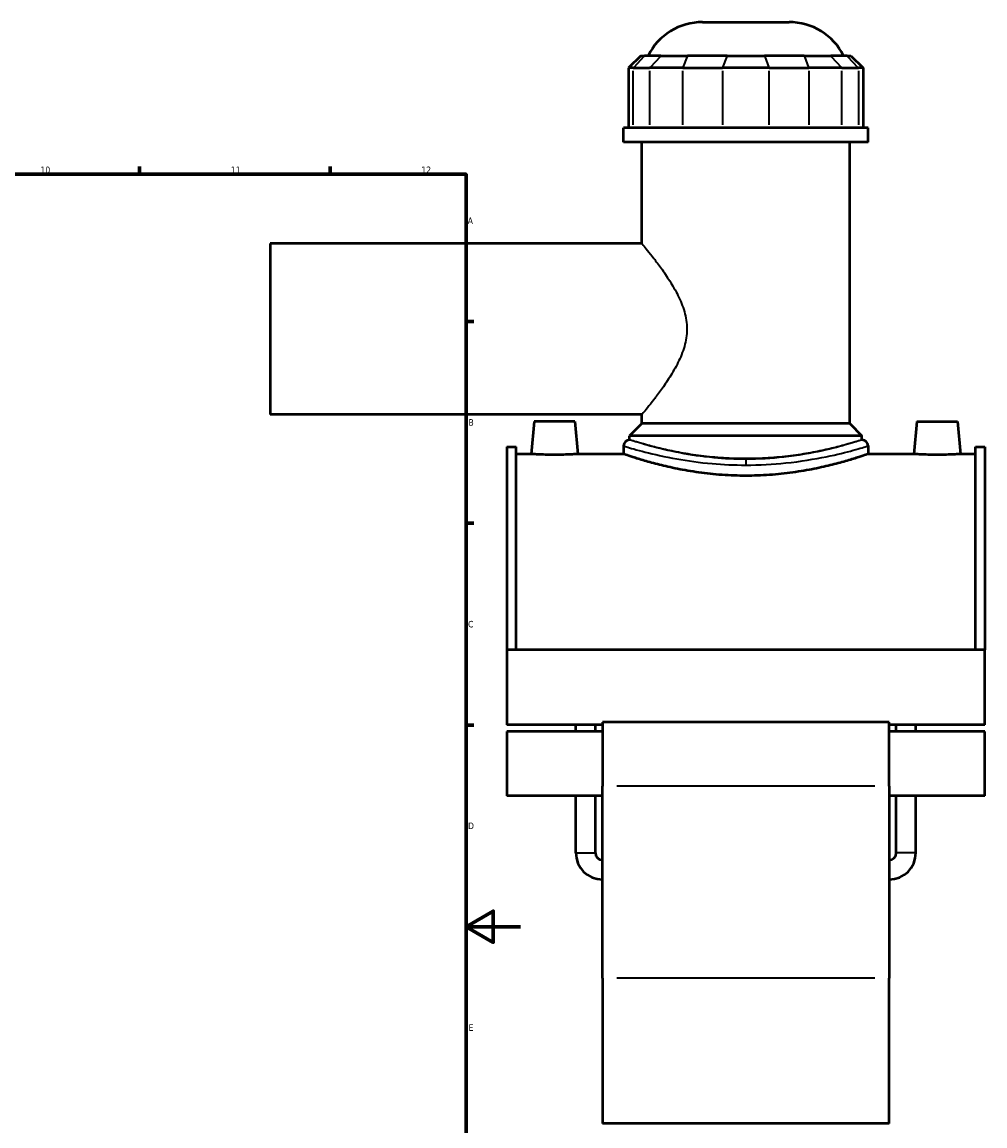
# Model space of a CAD drawing. Header units: millimetres. Extents: x -291 to 1012, y -153 to 1200.
# Tile 6 of 7: x 658 to 1012, y 224 to 630. Entities that reach past the tile are written whole.
import ezdxf

# ---------------------------------------------------------------- set-up
doc = ezdxf.new("R2010")
doc.units = ezdxf.units.MM
for name, color, linetype, lineweight in [('Border (ANSI)', 7, 'Continuous', 70), ('Visible (ANSI)', 7, 'Continuous', 50), ('Visible Narrow (ANSI)', 7, 'Continuous', 35)]:
    doc.layers.add(name, color=color, linetype=linetype, lineweight=lineweight)
doc.styles.add('Note Text (ANSI)', font='tahoma.ttf')

# ---------------------------------------------------------------- blocks, each defined once
blk = doc.blocks.new('Borders Default Border')
at = {"layer": 'Border (ANSI)'}
for p, q in [((700.83, 574), (700.83, 576.8)), ((770.92, 574), (770.92, 576.8)), ((821, 519.75), (823.8, 519.75)), ((821, 445.5), (823.8, 445.5)), ((821, 371.25), (823.8, 371.25))]:
    blk.add_line(p, q, dxfattribs=at)
at = {"layer": 'Border (ANSI)', "flags": 128}
for points in [[(20, 20), (20, 574), (821, 574), (821, 20), (20, 20)], [(841, 297), (821, 297), (831, 302.77), (831, 291.23), (821, 297)]]:
    blk.add_lwpolyline(points, dxfattribs=at)
at = {"layer": 'Border (ANSI)', "color": 5, "true_color": 0x0000ff, "char_height": 2.4, "attachment_point": 7, "style": 'Note Text (ANSI)'}
for s, insert in [('10', (664.35, 574.35)), ('11', (734.43, 574.4)), ('12', (804.52, 574.4)), ('A', (821.58, 555.68)), ('B', (821.87, 481.43)), ('C', (821.71, 407.13)), ('D', (821.72, 332.93)), ('E', (821.91, 258.68))]:
    blk.add_mtext(s, dxfattribs=dict(at, insert=insert))

msp = doc.modelspace()

# ---------------------------------------------------------------- linework, layer by layer
at = {"layer": 'Visible (ANSI)'}
for p, q in [((908.05, 629.99), (939.85, 629.99)), ((885.3, 617.6), (880.8, 613.1)), ((885.3, 617.6), (886.67, 617.6)), ((892.72, 617.6), (886.67, 617.6)), ((892.72, 617.6), (902.46, 617.6)), ((917.06, 617.6), (902.46, 617.6)), ((917.06, 617.6), (930.84, 617.6)), ((945.44, 617.6), (930.84, 617.6)), ((945.44, 617.6), (955.18, 617.6)), ((961.22, 617.6), (955.18, 617.6)), ((961.22, 617.6), (962.59, 617.6)), ((962.59, 617.6), (967.09, 613.1)), ((882.51, 613.1), (880.8, 613.1)), ((880.8, 613.1), (880.8, 591.05)), ((882.51, 613.1), (888.56, 613.1)), ((900.74, 613.1), (888.56, 613.1)), ((900.74, 613.1), (915.34, 613.1)), ((932.56, 613.1), (915.34, 613.1)), ((932.56, 613.1), (947.16, 613.1)), ((959.33, 613.1), (947.16, 613.1)), ((959.33, 613.1), (965.38, 613.1)), ((967.09, 613.1), (965.38, 613.1)), ((967.09, 613.1), (967.09, 591.05)), ((968.95, 591.05), (878.95, 591.05)), ((878.95, 585.74), (878.95, 591.05)), ((968.95, 585.74), (968.95, 591.05)), ((968.95, 585.74), (878.95, 585.74)), ((885.7, 548.49), (885.7, 585.74)), ((962.2, 482.24), (962.2, 585.74)), ((748.95, 548.49), (748.95, 485.49)), ((885.7, 548.49), (748.95, 548.49)), ((885.7, 485.49), (748.95, 485.49)), ((885.7, 482.24), (885.7, 485.49)), ((846.05, 482.99), (845, 470.99)), ((861.05, 482.99), (846.05, 482.99)), ((861.05, 482.99), (862.1, 470.99)), ((885.7, 482.24), (881.2, 477.74)), ((962.2, 482.24), (885.7, 482.24)), ((962.2, 482.24), (966.7, 477.74)), ((986.85, 482.99), (985.8, 470.99)), ((986.85, 482.99), (1001.85, 482.99)), ((1001.85, 482.99), (1002.9, 470.99)), ((966.7, 477.74), (881.2, 477.74)), ((881.2, 476.21), (881.2, 477.74)), ((966.7, 476.21), (966.7, 477.74)), ((835.95, 473.6), (835.95, 398.97)), ((835.95, 473.6), (839.47, 473.6)), ((839.47, 398.97), (839.47, 473.6)), ((878.95, 473.96), (878.95, 470.99)), ((968.95, 473.96), (968.95, 470.99)), ((1008.43, 398.97), (1008.43, 473.6)), ((1008.43, 473.6), (1011.95, 473.6)), ((1011.95, 473.6), (1011.95, 398.97)), ((845, 470.99), (839.47, 470.99)), ((878.95, 470.99), (862.1, 470.99)), ((985.8, 470.99), (968.95, 470.99)), ((1008.43, 470.99), (1002.9, 470.99)), ((835.95, 398.97), (835.95, 371.28)), ((1011.95, 398.97), (835.95, 398.97)), ((1011.95, 371.28), (1011.95, 398.97)), ((871.15, 371.28), (835.95, 371.28)), ((861.39, 368.87), (861.39, 371.28)), ((868.59, 368.87), (868.59, 371.28)), ((871.15, 372.24), (871.15, 348.8)), ((976.75, 372.24), (871.15, 372.24)), ((976.75, 348.8), (976.75, 372.24)), ((1011.95, 371.28), (976.75, 371.28)), ((979.31, 368.87), (979.31, 371.28)), ((986.51, 368.87), (986.51, 371.28)), ((835.95, 368.87), (835.95, 345.16)), ((871.15, 368.87), (835.95, 368.87)), ((1011.95, 368.87), (976.75, 368.87)), ((1011.95, 345.16), (1011.95, 368.87)), ((871.15, 278.03), (871.15, 348.8)), ((976.75, 348.8), (976.75, 278.03)), ((871.15, 345.16), (835.95, 345.16)), ((861.39, 324.15), (861.39, 345.16)), ((868.59, 324.15), (868.59, 345.16)), ((1011.95, 345.16), (976.75, 345.16)), ((979.31, 324.15), (979.31, 345.16)), ((986.51, 324.15), (986.51, 345.16)), ((871.15, 278.03), (871.15, 224.61)), ((976.75, 224.61), (976.75, 278.03)), ((976.75, 224.61), (871.15, 224.61))]:
    msp.add_line(p, q, dxfattribs=at)
for centre, radius, start, end in [((908.05, 607.49), 22.5, 90, 153.2991), ((939.85, 607.49), 22.5, 26.7009, 90), ((881.2, 473.96), 2.25, 90, 180), ((966.7, 473.96), 2.25, 0, 90), ((871.15, 324.15), 9.76, 180, 270), ((871.15, 324.15), 2.56, 180, 270), ((976.75, 324.15), 9.76, 270, 0), ((976.75, 324.15), 2.56, 270, 0)]:
    msp.add_arc(centre, radius, start, end, dxfattribs=at)
for points, knots in [([(853.55, 470.71), (852.47, 470.71), (851.33, 470.72), (849.22, 470.78), (848.26, 470.81), (846.74, 470.88), (846.08, 470.92), (845.21, 470.98), (845, 470.99), (845, 470.99)], [2.581013, 2.581013, 2.581013, 2.581013, 2.903746, 2.903746, 3.226479, 3.226479, 3.548999, 3.548999, 3.87152, 3.87152, 3.87152, 3.87152]), ([(862.1, 470.99), (862.1, 470.99), (861.88, 470.98), (861.01, 470.92), (860.36, 470.88), (858.84, 470.81), (857.88, 470.78), (855.77, 470.72), (854.62, 470.71), (853.55, 470.71)], [6.452533, 6.452533, 6.452533, 6.452533, 6.775053, 6.775053, 7.097574, 7.097574, 7.420306, 7.420306, 7.743039, 7.743039, 7.743039, 7.743039]), ([(923.95, 462.99), (921.1, 462.99), (918.16, 463.09), (912.32, 463.5), (909.43, 463.81), (903.89, 464.59), (901.25, 465.05), (896.36, 466.03), (894.11, 466.55), (890.14, 467.55), (888.28, 468.06), (884.98, 469.02), (883.55, 469.47), (881.25, 470.21), (880.37, 470.5), (879.22, 470.89), (878.95, 470.99), (878.95, 470.99)], [0, 0, 0, 0, 0.855423, 0.855423, 1.710845, 1.710845, 2.566268, 2.566268, 3.421691, 3.421691, 4.276655, 4.276655, 5.13162, 5.13162, 5.986585, 5.986585, 6.84155, 6.84155, 6.84155, 6.84155]), ([(968.95, 470.99), (968.95, 470.99), (968.67, 470.89), (967.52, 470.5), (966.65, 470.21), (964.34, 469.47), (962.91, 469.02), (959.62, 468.06), (957.75, 467.55), (953.78, 466.55), (951.54, 466.03), (946.65, 465.05), (944, 464.59), (938.47, 463.81), (935.57, 463.5), (929.74, 463.09), (926.8, 462.99), (923.95, 462.99)], [20.524649, 20.524649, 20.524649, 20.524649, 21.379614, 21.379614, 22.234578, 22.234578, 23.089543, 23.089543, 23.944508, 23.944508, 24.79993, 24.79993, 25.655353, 25.655353, 26.510776, 26.510776, 27.366198, 27.366198, 27.366198, 27.366198]), ([(994.35, 470.71), (993.27, 470.71), (992.13, 470.72), (990.02, 470.78), (989.06, 470.81), (987.54, 470.88), (986.88, 470.92), (986.01, 470.98), (985.8, 470.99), (985.8, 470.99)], [0, 0, 0, 0, 0.322733, 0.322733, 0.645466, 0.645466, 0.967986, 0.967986, 1.290507, 1.290507, 1.290507, 1.290507]), ([(1002.9, 470.99), (1002.9, 470.99), (1002.68, 470.98), (1001.81, 470.92), (1001.16, 470.88), (999.64, 470.81), (998.68, 470.78), (996.57, 470.72), (995.42, 470.71), (994.35, 470.71)], [3.87152, 3.87152, 3.87152, 3.87152, 4.19404, 4.19404, 4.51656, 4.51656, 4.839293, 4.839293, 5.162026, 5.162026, 5.162026, 5.162026])]:
    msp.add_open_spline(points, degree=3, knots=knots, dxfattribs=at)
at = {"layer": 'Visible Narrow (ANSI)'}
for p, q in [((886.46, 617.37), (882.72, 613.32)), ((892.51, 617.37), (888.77, 613.32)), ((902.37, 617.37), (900.82, 613.32)), ((916.97, 617.37), (915.42, 613.32)), ((930.92, 617.37), (932.47, 613.32)), ((945.52, 617.37), (947.07, 613.32)), ((955.38, 617.37), (959.13, 613.32)), ((961.43, 617.37), (965.17, 613.32)), ((882.51, 592.15), (882.51, 612)), ((888.56, 612), (888.56, 592.15)), ((900.74, 592.15), (900.74, 612)), ((915.34, 612), (915.34, 592.15)), ((932.56, 592.15), (932.56, 612)), ((947.16, 612), (947.16, 592.15)), ((959.33, 592.15), (959.33, 612)), ((965.38, 612), (965.38, 592.15)), ((923.95, 469.01), (923.95, 467.07)), ((971.47, 348.8), (876.43, 348.8)), ((861.43, 324.15), (868.54, 324.15)), ((986.46, 324.15), (979.35, 324.15)), ((971.47, 278.03), (876.43, 278.03))]:
    msp.add_line(p, q, dxfattribs=at)
for points, knots in [([(885.7, 548.49), (885.7, 548.49), (885.87, 548.28), (886.57, 547.42), (887.09, 546.78), (888.41, 545.13), (889.21, 544.13), (890.96, 541.85), (891.91, 540.58), (893.84, 537.89), (894.89, 536.35), (897, 533.02), (898.05, 531.22), (899.92, 527.43), (900.75, 525.44), (901.91, 521.31), (902.25, 519.17), (902.25, 516.99)], [15.373104, 15.373104, 15.373104, 15.373104, 16.001399, 16.001399, 16.629695, 16.629695, 17.25799, 17.25799, 17.886285, 17.886285, 18.539082, 18.539082, 19.191879, 19.191879, 19.844675, 19.844675, 20.497472, 20.497472, 20.497472, 20.497472]), ([(902.25, 516.99), (902.25, 514.81), (901.91, 512.67), (900.75, 508.54), (899.92, 506.55), (898.05, 502.76), (897, 500.96), (894.89, 497.63), (893.84, 496.09), (891.91, 493.39), (890.96, 492.13), (889.21, 489.85), (888.41, 488.85), (887.09, 487.2), (886.57, 486.56), (885.87, 485.7), (885.7, 485.49), (885.7, 485.49)], [0, 0, 0, 0, 0.652797, 0.652797, 1.305593, 1.305593, 1.95839, 1.95839, 2.611187, 2.611187, 3.239482, 3.239482, 3.867777, 3.867777, 4.496073, 4.496073, 5.124368, 5.124368, 5.124368, 5.124368]), ([(923.95, 469.06), (919.97, 469.06), (915.98, 469.26), (907.77, 470.03), (903.6, 470.66), (895.53, 472.2), (891.78, 473.12), (885.67, 474.79), (883.41, 475.5), (881.54, 476.1), (881.2, 476.21), (881.2, 476.21)], [13.673327, 13.673327, 13.673327, 13.673327, 14.88163, 14.88163, 16.27561, 16.27561, 17.878844, 17.878844, 19.566442, 19.566442, 20.509994, 20.509994, 20.509994, 20.509994]), ([(966.7, 476.21), (966.7, 476.21), (966.44, 476.13), (965.35, 475.79), (964.52, 475.53), (962.33, 474.89), (960.97, 474.51), (957.84, 473.68), (956.06, 473.23), (952.29, 472.37), (950.16, 471.92), (945.51, 471.07), (942.99, 470.67), (937.73, 470.01), (934.98, 469.74), (929.44, 469.39), (926.65, 469.3), (923.95, 469.3), (921.24, 469.3), (918.45, 469.39), (912.91, 469.74), (910.17, 470.01), (904.91, 470.67), (902.39, 471.07), (897.74, 471.92), (895.61, 472.37), (891.83, 473.23), (890.06, 473.68), (886.93, 474.51), (885.57, 474.89), (883.38, 475.53), (882.55, 475.79), (881.46, 476.13), (881.2, 476.21), (881.2, 476.21)], [19.46803, 19.46803, 19.46803, 19.46803, 20.279049, 20.279049, 21.090069, 21.090069, 21.901089, 21.901089, 22.712108, 22.712108, 23.523424, 23.523424, 24.334741, 24.334741, 25.146057, 25.146057, 25.957373, 25.957373, 25.957373, 26.768689, 26.768689, 27.580005, 27.580005, 28.391321, 28.391321, 29.202637, 29.202637, 30.013657, 30.013657, 30.824677, 30.824677, 31.635696, 31.635696, 32.446716, 32.446716, 32.446716, 32.446716]), ([(966.7, 476.21), (966.7, 476.21), (966.58, 476.17), (965.69, 475.88), (964, 475.33), (959.03, 473.9), (955.85, 473.04), (947.96, 471.29), (943.12, 470.42), (933.44, 469.34), (928.69, 469.06), (923.95, 469.06)], [34.183327, 34.183327, 34.183327, 34.183327, 34.727508, 34.727508, 36.357811, 36.357811, 37.894326, 37.894326, 39.579723, 39.579723, 41.019982, 41.019982, 41.019982, 41.019982]), ([(878.95, 473.96), (878.95, 473.96), (879.31, 473.85), (881.28, 473.26), (883.66, 472.56), (890.08, 470.93), (894.04, 470.01), (902.53, 468.5), (906.92, 467.88), (915.56, 467.12), (919.76, 466.93), (923.95, 466.93)], [-20.509994, -20.509994, -20.509994, -20.509994, -19.566442, -19.566442, -17.878844, -17.878844, -16.27561, -16.27561, -14.88163, -14.88163, -13.673327, -13.673327, -13.673327, -13.673327]), ([(923.95, 466.93), (928.94, 466.93), (933.94, 467.21), (944.13, 468.27), (949.22, 469.13), (957.53, 470.84), (960.88, 471.68), (966.11, 473.1), (967.88, 473.64), (968.83, 473.92), (968.95, 473.96), (968.95, 473.96)], [-41.019982, -41.019982, -41.019982, -41.019982, -39.579723, -39.579723, -37.894326, -37.894326, -36.357811, -36.357811, -34.727508, -34.727508, -34.183327, -34.183327, -34.183327, -34.183327])]:
    msp.add_open_spline(points, degree=3, knots=knots, dxfattribs=at)

# ---------------------------------------------------------------- block references
msp.add_blockref('Borders Default Border', (0, 0))

doc.saveas('drawing.dxf')
